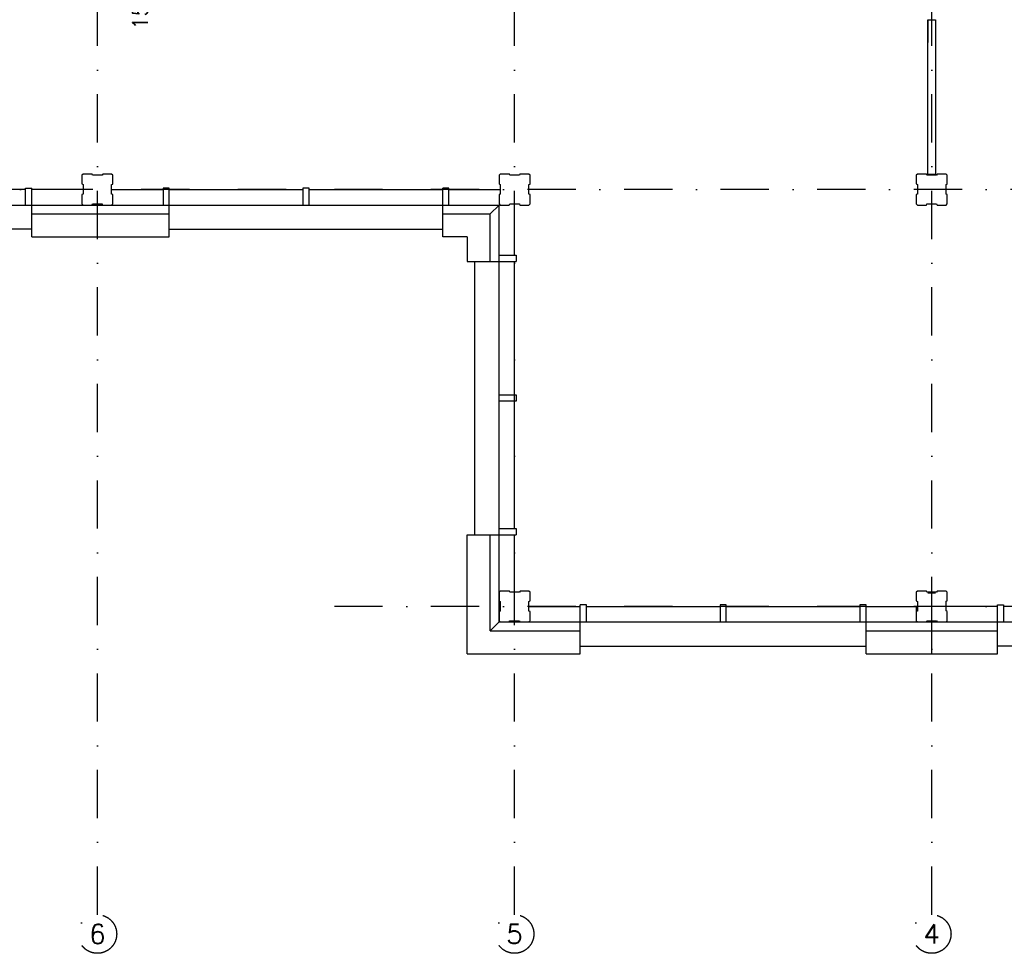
# Model space of a CAD drawing. Extents: x 36324 to 146208, y -50294 to 26426.
# Tile 18 of 39: x 114757 to 127503, y -50294 to -38203. Entities that reach past the tile are written whole.
import ezdxf
from ezdxf.enums import TextEntityAlignment as Align

# ---------------------------------------------------------------- set-up
doc = ezdxf.new("R2010")
doc.units = 0
doc.header["$LTSCALE"] = 100
doc.linetypes.add('B0302', pattern=[12.5, 6.25, -3.125, 0, -3.125])
for name, color, linetype in [('Bouwkundig', 253, 'CONTINUOUS'), ('Bouwkundig tekst', 252, 'CONTINUOUS'), ('Stramien', 252, 'B0302')]:
    doc.layers.add(name, color=color, linetype=linetype)
doc.styles.add('bouwk tekst', font='romans.shx')

msp = doc.modelspace()

# ---------------------------------------------------------------- linework, layer by layer
at = {"layer": 'Bouwkundig', "linetype": 'Continuous'}
for p, q in [((126512.8, -38203.2), (126612.8, -38203.2)), ((126512.8, -40203.1), (126612.8, -40203.1)), ((114832.8, -40403.2), (113102.8, -40403.2)), ((114832.8, -40603.2), (114832.8, -40383.2)), ((114832.8, -40383.2), (114912.8, -40383.2)), ((114912.8, -41017.2), (114912.8, -40383.2)), ((115577.8, -40403.2), (114912.8, -40403.2)), ((115947.8, -40403.2), (116612.8, -40403.2)), ((116692.8, -40383.2), (116612.8, -40383.2)), ((116612.8, -40383.2), (116612.8, -40603.2)), ((116692.7, -40403.2), (118422.8, -40403.2)), ((116692.8, -41017.2), (116692.8, -40383.2)), ((118502.8, -40383.2), (118422.8, -40383.2)), ((118422.8, -40383.2), (118422.8, -40603.2)), ((118502.8, -40603.2), (118502.8, -40383.2)), ((118502.8, -40403.2), (120232.8, -40403.2)), ((120232.8, -41017.2), (120232.8, -40383.2)), ((120312.8, -40383.2), (120232.8, -40383.2)), ((120312.8, -40603.2), (120312.8, -40383.2)), ((120312.8, -40403.2), (120977.8, -40403.2)), ((104762.9, -40603.2), (120962.8, -40603.2)), ((115762.8, -41017.2), (115762.8, -40603.2)), ((120848.8, -40717.2), (120962.8, -40603.2)), ((120962.8, -46003.2), (120962.8, -40603.2)), ((121162.8, -41253.2), (121162.8, -40588.1)), ((126512.8, -40588.1), (126612.8, -40588.1)), ((114912.8, -40717.2), (116692.8, -40717.2)), ((120232.8, -40717.2), (120848.8, -40717.2)), ((120848.8, -41333.2), (120848.8, -40717.2)), ((114912.8, -40917.2), (111212.8, -40917.2)), ((114912.8, -41017.2), (116692.8, -41017.2)), ((116692.8, -40917.2), (120232.8, -40917.2)), ((120548.8, -41017.2), (120232.8, -41017.2)), ((120548.8, -41017.2), (120548.8, -41333.2)), ((120962.8, -41253.2), (121182.8, -41253.2)), ((121182.8, -41253.2), (121182.8, -41333.2)), ((120548.8, -41333.2), (121182.8, -41333.2)), ((120648.8, -44873.2), (120648.8, -41333.2)), ((121162.8, -43063.2), (121162.8, -41333.2)), ((120962.8, -43063.2), (121182.8, -43063.2)), ((121182.8, -43063.2), (121182.8, -43143.2)), ((121182.8, -43143.2), (120962.8, -43143.2)), ((121162.8, -44793.4), (121162.8, -43143.2)), ((120962.8, -44793.2), (121182.8, -44793.2)), ((121182.8, -44793.2), (121182.8, -44873.2)), ((120548.8, -46417.2), (120548.8, -44873.2)), ((120548.8, -44873.2), (121182.8, -44873.2)), ((120848.8, -46117.2), (120848.8, -44873.2)), ((121162.8, -45618.1), (121162.8, -44873.2)), ((126512.8, -45626.7), (126612.8, -45626.7)), ((121347.8, -45803.2), (122012.8, -45803.2)), ((122012.8, -46417.2), (122012.8, -45783.2)), ((122092.8, -45783.2), (122012.8, -45783.2)), ((122092.8, -46003.2), (122092.8, -45783.2)), ((122092.8, -45803.2), (123822.8, -45803.2)), ((123822.8, -45783.2), (123822.8, -46003.2)), ((123902.8, -45783.2), (123822.8, -45783.2)), ((123902.8, -46003.2), (123902.8, -45783.2)), ((123902.8, -45803.2), (125632.8, -45803.2)), ((125712.8, -45783.2), (125632.8, -45783.2)), ((125632.8, -45783.2), (125632.8, -46003.2)), ((125712.8, -46417.2), (125712.8, -45783.2)), ((125712.8, -45803.2), (126362.8, -45803.2)), ((126362.8, -45803.2), (126362.8, -46003.2)), ((127412.8, -45803.2), (126747.8, -45803.2)), ((127412.8, -46417.2), (127412.8, -45783.2)), ((127412.8, -45783.2), (127492.8, -45783.2)), ((127492.8, -45783.2), (127492.8, -46003.2)), ((129222.8, -45803.2), (127492.8, -45803.2)), ((120962.8, -46003.2), (120848.8, -46117.2)), ((120962.9, -46003.2), (120848.9, -46117.2)), ((120962.9, -46003.2), (126562.8, -46003.2)), ((126562.8, -46417.2), (126562.8, -46003.2)), ((126562.8, -46003.2), (127492.8, -46003.2)), ((127412.8, -46003.2), (131962.8, -46003.2)), ((120848.9, -46117.2), (122012.8, -46117.2)), ((125712.8, -46117.2), (127412.8, -46117.2)), ((122012.8, -46317.2), (125712.8, -46317.2)), ((131112.8, -46317.2), (127412.8, -46317.2)), ((120548.9, -46417.2), (122012.8, -46417.2)), ((125712.8, -46417.2), (127412.8, -46417.2))]:
    msp.add_line(p, q, dxfattribs=at)
for points in [[(126512.8, -38203.2), (126512.8, -38498.2)], [(126512.8, -38793.2), (126512.8, -38203.2)], [(126612.8, -38203.2), (126612.8, -38893.2), (126612.8, -38893.2)], [(126612.8, -38203.2), (126612.8, -38893.2)], [(126512.8, -40218.1), (126512.8, -38793.2)], [(126612.8, -38893.2), (126612.8, -40218.1)], [(126612.8, -39003.7), (126612.8, -40203.1)], [(115562.5, -40588.1), (115577.5, -40603.1), (115692.5, -40603.1), (115700.5, -40588.1), (115825.5, -40588.1), (115830.5, -40603.1), (115947.5, -40603.1), (115962.5, -40588.1), (115962.5, -40469.1), (115947.5, -40461.1), (115947.5, -40336.1), (115962.5, -40331.1), (115962.5, -40218.1), (115947.5, -40203.1), (115832.5, -40203.1), (115824.5, -40218.1), (115699.5, -40218.1), (115694.5, -40203.1), (115577.5, -40203.1), (115562.5, -40218.1), (115562.5, -40329.1), (115577.5, -40337.1), (115577.5, -40462.1), (115562.5, -40467.1), (115562.5, -40588.1)], [(120963.6, -40588.1), (120978.6, -40603.1), (121093.6, -40603.1), (121101.6, -40588.1), (121226.6, -40588.1), (121231.6, -40603.1), (121348.6, -40603.1), (121363.6, -40588.1), (121363.6, -40469.1), (121348.6, -40461.1), (121348.6, -40336.1), (121363.6, -40331.1), (121363.6, -40218.1), (121348.6, -40203.1), (121233.6, -40203.1), (121225.6, -40218.1), (121100.6, -40218.1), (121095.6, -40203.1), (120978.6, -40203.1), (120963.6, -40218.1), (120963.6, -40329.1), (120978.6, -40337.1), (120978.6, -40462.1), (120963.6, -40467.1), (120963.6, -40588.1)], [(126363.6, -40588.1), (126378.6, -40603.1), (126493.6, -40603.1), (126501.6, -40588.1), (126626.6, -40588.1), (126631.6, -40603.1), (126748.6, -40603.1), (126763.6, -40588.1), (126763.6, -40469.1), (126748.6, -40461.1), (126748.6, -40336.1), (126763.6, -40331.1), (126763.6, -40218.1), (126748.6, -40203.1), (126633.6, -40203.1), (126625.6, -40218.1), (126500.6, -40218.1), (126495.6, -40203.1), (126378.6, -40203.1), (126363.6, -40218.1), (126363.6, -40329.1), (126378.6, -40337.1), (126378.6, -40462.1), (126363.6, -40467.1), (126363.6, -40588.1)], [(120963.8, -45988.1), (120978.8, -46003.1), (121093.8, -46003.1), (121101.8, -45988.1), (121226.8, -45988.1), (121231.8, -46003.1), (121348.8, -46003.1), (121363.8, -45988.1), (121363.8, -45869.1), (121348.8, -45861.1), (121348.8, -45736.1), (121363.8, -45731.1), (121363.8, -45618.1), (121348.8, -45603.1), (121233.8, -45603.1), (121225.8, -45618.1), (121100.8, -45618.1), (121095.8, -45603.1), (120978.8, -45603.1), (120963.8, -45618.1), (120963.8, -45729.1), (120978.8, -45737.1), (120978.8, -45862.1), (120963.8, -45867.1), (120963.8, -45988.1)], [(126363.8, -45987.8), (126378.8, -46002.8), (126493.8, -46002.8), (126501.8, -45987.8), (126626.8, -45987.8), (126631.8, -46002.8), (126748.8, -46002.8), (126763.8, -45987.8), (126763.8, -45868.8), (126748.8, -45860.8), (126748.8, -45735.8), (126763.8, -45730.8), (126763.8, -45617.8), (126748.8, -45602.8), (126633.8, -45602.8), (126625.8, -45617.8), (126500.8, -45617.8), (126495.8, -45602.8), (126378.8, -45602.8), (126363.8, -45617.8), (126363.8, -45728.8), (126378.8, -45736.8), (126378.8, -45861.8), (126363.8, -45866.8), (126363.8, -45987.8)]]:
    msp.add_lwpolyline(points, dxfattribs=at)
at = {"layer": 'Stramien'}
for p, q in [((115762.8, -49794.2), (115762.8, 26297.9)), ((121162.8, -49794.2), (121162.8, 26297.9)), ((126562.8, -49794.2), (126562.8, 26297.9)), ((145707.8, -40403.2), (102012.5, -40403.2)), ((145707.8, -45803.2), (118607.4, -45803.2))]:
    msp.add_line(p, q, dxfattribs=at)
for centre in [(115762.8, -50044.2), (121162.8, -50044.2), (126562.8, -50044.2)]:
    msp.add_circle(centre, 250, dxfattribs=at)

# ---------------------------------------------------------------- texts
at = {"layer": 'Bouwkundig tekst', "linetype": 'Continuous', "insert": (116216.3, -38331.6), "char_height": 200, "width": 1805, "attachment_point": 1, "rotation": 90, "style": 'bouwk tekst'}
msp.add_mtext('156.4 m2', dxfattribs=at)
at = {"layer": 'Stramien', "style": 'bouwk tekst'}
for s, p in [('6', (115762.8, -50044.2)), ('5', (121162.6, -50044.2)), ('4', (126562.8, -50044.2))]:
    msp.add_text(s, height=250, dxfattribs=at).set_placement(p, align=Align.MIDDLE)

doc.saveas('drawing.dxf')
